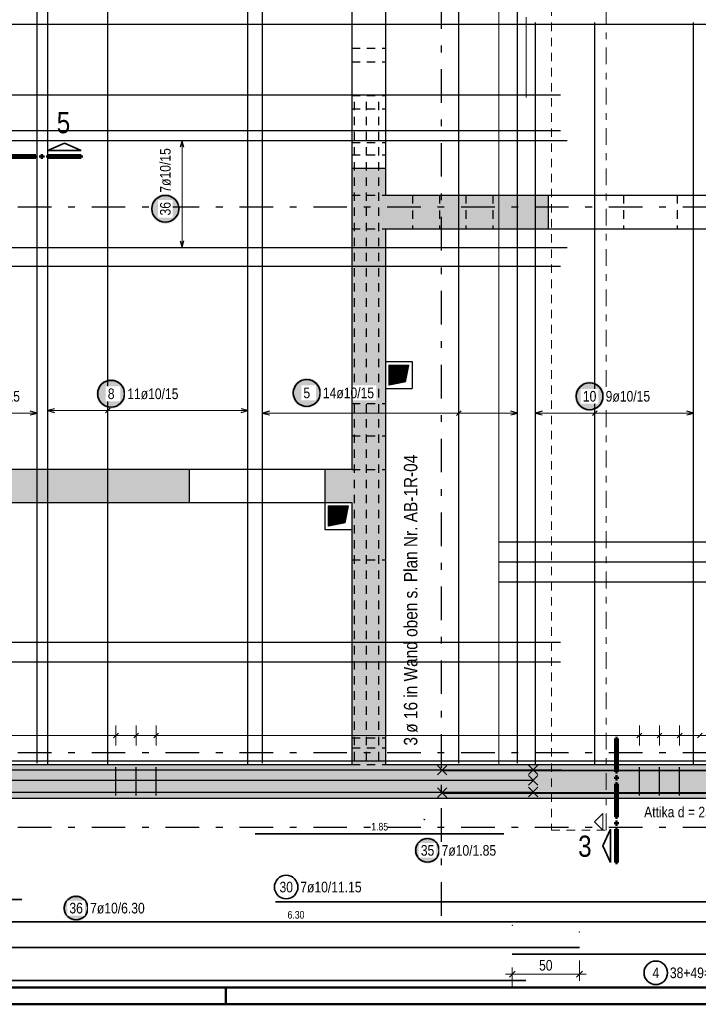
# Model space of a CAD drawing. Header units: millimetres. Extents: x -50 to 89, y -23 to 66.
# Tile 28 of 60: x 18 to 28, y 0 to 15. Entities that reach past the tile are written whole.
import ezdxf

# ---------------------------------------------------------------- set-up
doc = ezdxf.new("R2010")
doc.units = ezdxf.units.MM
for name, pattern in [('DASHDOT', [1, 0.5, -0.25, 0, -0.25]), ('DASHDOTX2', [2, 1, -0.5, 0, -0.5]), ('HIDDEN', [0.375, 0.25, -0.125])]:
    doc.linetypes.add(name, pattern=pattern)
for name, color, linetype, lineweight in [('Achsen', 7, 'Continuous', 20), ('Bewehrung obere', 7, 'Continuous', 20), ('Geschnittene Kanten', 7, 'Continuous', 20), ('Schraffuren', 7, 'Continuous', 20)]:
    doc.layers.add(name, color=color, linetype=linetype, lineweight=lineweight)
doc.styles.add('Arial Narrow', font='ARIALN.TTF')
doc.dimstyles.new('Arch_Strakon_dimstyle', dxfattribs={"dimtxt": 15.75, "dimasz": 1, "dimexe": 1.25, "dimexo": 0.0625, "dimgap": 1, "dimtad": 0, "dimdec": 3, "dimzin": 12, "dimdsep": 46, "dimtxsty": 'Arial Narrow', "dimblk": 'Arrowhead_Tick', "dimsah": 1, "dimcen": 0, "dimse1": 1, "dimse2": 1, "dimclrd": 6, "dimclrt": 2, "dimazin": 0, "dimtfac": 1, "dimtdec": 4, "dimtmove": 0, "dimatfit": 3, "dimldrblk": 'NONE', "dimfxl": 1, "dimtvp": 1, "dimtolj": 1, "dimtzin": 0, "dimlwd": 13, "dimarcsym": 2})
pattern_1 = [(45, (0, 0), (-0.0036769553, 0.0036769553), [])]

# ---------------------------------------------------------------- blocks, each defined once
blk = doc.blocks.new('Arrowhead_Tick')
at = {"color": 0, "linetype": 'Continuous', "lineweight": -2, "ltscale": 0.5}
for p, q in [((0, 20), (0, -10)), ((-1, 0), (0, 0)), ((10, 0), (0, 0))]:
    blk.add_line(p, q, dxfattribs=at)
at = {"color": 2, "linetype": 'Continuous', "lineweight": 35, "ltscale": 0.5}
blk.add_line((4.4, 4.4), (-4.4, -4.4), dxfattribs=at)
blk = doc.blocks.new('*D13')
at = {"layer": 'Bewehrung obere', "color": 6, "linetype": 'Continuous', "lineweight": 13}
blk.add_line((25.277, 0.45), (26.256, 0.45), dxfattribs=at)
at = {"layer": 'Defpoints', "color": 0}
for p in [(25.267, 1.176), (26.266, 1.076), (26.266, 0.45)]:
    blk.add_point(p, dxfattribs=at)
at = {"layer": 'Bewehrung obere', "color": 6, "lineweight": 13, "xscale": 0.01, "yscale": 0.01, "zscale": 0.01}
blk.add_blockref('Arrowhead_Tick', (26.266, 0.45), dxfattribs=at)
at = {"layer": 'Bewehrung obere', "color": 6, "lineweight": 13, "xscale": 0.01, "yscale": 0.01, "zscale": 0.01, "rotation": 180}
blk.add_blockref('Arrowhead_Tick', (25.267, 0.45), dxfattribs=at)
at = {"layer": 'Bewehrung obere', "color": 2, "lineweight": -2, "insert": (25.766, 0.58), "char_height": 0.1575, "attachment_point": 5, "style": 'Arial Narrow'}
blk.add_mtext('\\A1;50', dxfattribs=at)
blk = doc.blocks.new('_None')

msp = doc.modelspace()

# ---------------------------------------------------------------- hatches: boundary and pattern name
at = {"lineweight": 13}
h = msp.add_hatch(dxfattribs=at)
h.set_pattern_fill('Mau', color=6, scale=0.01, angle=45, style=0, pattern_type=2)
h.set_pattern_definition(pattern_1)
h.paths.add_polyline_path([(23.42703, 9.214956), (23.67703, 9.264956), (23.72703, 9.514956), (23.42703, 9.514956)])
h = msp.add_hatch(dxfattribs=at)
h.set_pattern_fill('Mau', color=6, scale=0.01, angle=45, style=0, pattern_type=2)
h.set_pattern_definition(pattern_1)
h.paths.add_polyline_path([(22.52703, 7.117223), (22.77703, 7.167223), (22.82703, 7.417223), (22.52703, 7.417223)])
at = {"layer": 'Bewehrung obere', "lineweight": 25, "true_color": 0xffffff}
for points in [[(20.32, 11.840008), (20.319866, 11.847686), (20.319464, 11.855355), (20.318795, 11.863004), (20.317859, 11.870626), (20.316658, 11.878211), (20.315192, 11.885749), (20.313465, 11.893231), (20.311478, 11.900648), (20.309232, 11.907992), (20.306732, 11.915253), (20.30398, 11.922422), (20.30098, 11.92949), (20.297735, 11.93645), (20.294248, 11.943292), (20.290526, 11.950008), (20.286571, 11.95659), (20.282388, 11.963031), (20.277984, 11.969321), (20.273362, 11.975454), (20.26853, 11.981421), (20.263492, 11.987217), (20.258255, 11.992833), (20.252825, 11.998263), (20.247209, 12.0035), (20.241413, 12.008538), (20.235446, 12.01337), (20.229313, 12.017992), (20.223022, 12.022396), (20.216582, 12.026579), (20.21, 12.030534), (20.203284, 12.034257), (20.196442, 12.037743), (20.189482, 12.040988), (20.182413, 12.043989), (20.175244, 12.04674), (20.167984, 12.049241), (20.16064, 12.051486), (20.153223, 12.053473), (20.145741, 12.055201), (20.138203, 12.056666), (20.130618, 12.057867), (20.122996, 12.058803), (20.115346, 12.059472), (20.107678, 12.059874), (20.1, 12.060008), (20.092322, 12.059874), (20.084654, 12.059472), (20.077004, 12.058803), (20.069382, 12.057867), (20.061797, 12.056666), (20.054259, 12.055201), (20.046777, 12.053473), (20.03936, 12.051486), (20.032016, 12.049241), (20.024756, 12.04674), (20.017587, 12.043989), (20.010518, 12.040988), (20.003558, 12.037743), (19.996716, 12.034257), (19.99, 12.030534), (19.983418, 12.026579), (19.976978, 12.022396), (19.970687, 12.017992), (19.964554, 12.01337), (19.958587, 12.008538), (19.952791, 12.0035), (19.947175, 11.998263), (19.941745, 11.992833), (19.936508, 11.987217), (19.93147, 11.981421), (19.926638, 11.975454), (19.922016, 11.969321), (19.917612, 11.963031), (19.913429, 11.95659), (19.909474, 11.950008), (19.905752, 11.943292), (19.902265, 11.93645), (19.89902, 11.92949), (19.89602, 11.922422), (19.893268, 11.915253), (19.890768, 11.907992), (19.888522, 11.900648), (19.886535, 11.893231), (19.884808, 11.885749), (19.883342, 11.878211), (19.882141, 11.870626), (19.881205, 11.863004), (19.880536, 11.855355), (19.880134, 11.847686), (19.88, 11.840008), (19.880134, 11.83233), (19.880536, 11.824662), (19.881205, 11.817012), (19.882141, 11.80939), (19.883342, 11.801806), (19.884808, 11.794268), (19.886535, 11.786785), (19.888522, 11.779368), (19.890768, 11.772024), (19.893268, 11.764764), (19.89602, 11.757595), (19.89902, 11.750526), (19.902265, 11.743566), (19.905752, 11.736724), (19.909474, 11.730008), (19.913429, 11.723426), (19.917612, 11.716986), (19.922016, 11.710695), (19.926638, 11.704563), (19.93147, 11.698595), (19.936508, 11.692799), (19.941745, 11.687183), (19.947175, 11.681753), (19.952791, 11.676516), (19.958587, 11.671478), (19.964554, 11.666646), (19.970687, 11.662024), (19.976978, 11.65762), (19.983418, 11.653438), (19.99, 11.649483), (19.996716, 11.64576), (20.003558, 11.642273), (20.010518, 11.639028), (20.017587, 11.636028), (20.024756, 11.633276), (20.032016, 11.630776), (20.03936, 11.628531), (20.046777, 11.626543), (20.054259, 11.624816), (20.061797, 11.62335), (20.069382, 11.622149), (20.077004, 11.621213), (20.084654, 11.620544), (20.092322, 11.620142), (20.1, 11.620008), (20.107678, 11.620142), (20.115346, 11.620544), (20.122996, 11.621213), (20.130618, 11.622149), (20.138203, 11.62335), (20.145741, 11.624816), (20.153223, 11.626543), (20.16064, 11.628531), (20.167984, 11.630776), (20.175244, 11.633276), (20.182413, 11.636028), (20.189482, 11.639028), (20.196442, 11.642273), (20.203284, 11.64576), (20.21, 11.649483), (20.216582, 11.653438), (20.223022, 11.65762), (20.229313, 11.662024), (20.235446, 11.666646), (20.241413, 11.671478), (20.247209, 11.676516), (20.252825, 11.681753), (20.258255, 11.687183), (20.263492, 11.692799), (20.26853, 11.698595), (20.273362, 11.704563), (20.277984, 11.710695), (20.282388, 11.716986), (20.286571, 11.723426), (20.290526, 11.730008), (20.294248, 11.736724), (20.297735, 11.743566), (20.30098, 11.750526), (20.30398, 11.757595), (20.306732, 11.764764), (20.309232, 11.772024), (20.311478, 11.779368), (20.313465, 11.786785), (20.315192, 11.794268), (20.316658, 11.801806), (20.317859, 11.80939), (20.318795, 11.817012), (20.319464, 11.824662)], [(19.513148, 9.086956), (19.513014, 9.094634), (19.512612, 9.102303), (19.511943, 9.109953), (19.511007, 9.117574), (19.509806, 9.125159), (19.508341, 9.132697), (19.506613, 9.140179), (19.504626, 9.147597), (19.502381, 9.15494), (19.49988, 9.162201), (19.497129, 9.16937), (19.494128, 9.176438), (19.490883, 9.183398), (19.487397, 9.19024), (19.483674, 9.196956), (19.479719, 9.203539), (19.475536, 9.209979), (19.471132, 9.216269), (19.46651, 9.222402), (19.461678, 9.22837), (19.45664, 9.234165), (19.451403, 9.239781), (19.445973, 9.245211), (19.440357, 9.250448), (19.434561, 9.255486), (19.428594, 9.260319), (19.422461, 9.26494), (19.416171, 9.269345), (19.40973, 9.273527), (19.403148, 9.277482), (19.396432, 9.281205), (19.38959, 9.284691), (19.38263, 9.287936), (19.375562, 9.290937), (19.368393, 9.293689), (19.361132, 9.296189), (19.353788, 9.298434), (19.346371, 9.300421), (19.338889, 9.302149), (19.331351, 9.303614), (19.323766, 9.304815), (19.316144, 9.305751), (19.308495, 9.30642), (19.300826, 9.306822), (19.293148, 9.306956), (19.28547, 9.306822), (19.277802, 9.30642), (19.270152, 9.305751), (19.26253, 9.304815), (19.254946, 9.303614), (19.247408, 9.302149), (19.239925, 9.300421), (19.232508, 9.298434), (19.225164, 9.296189), (19.217904, 9.293689), (19.210735, 9.290937), (19.203666, 9.287936), (19.196706, 9.284691), (19.189864, 9.281205), (19.183148, 9.277482), (19.176566, 9.273527), (19.170126, 9.269345), (19.163835, 9.26494), (19.157703, 9.260319), (19.151735, 9.255486), (19.145939, 9.250448), (19.140323, 9.245211), (19.134893, 9.239781), (19.129656, 9.234165), (19.124618, 9.22837), (19.119786, 9.222402), (19.115164, 9.216269), (19.11076, 9.209979), (19.106578, 9.203539), (19.102623, 9.196956), (19.0989, 9.19024), (19.095413, 9.183398), (19.092168, 9.176438), (19.089168, 9.16937), (19.086416, 9.162201), (19.083916, 9.15494), (19.081671, 9.147597), (19.079683, 9.140179), (19.077956, 9.132697), (19.07649, 9.125159), (19.075289, 9.117574), (19.074353, 9.109953), (19.073684, 9.102303), (19.073282, 9.094634), (19.073148, 9.086956), (19.073282, 9.079278), (19.073684, 9.07161), (19.074353, 9.06396), (19.075289, 9.056338), (19.07649, 9.048754), (19.077956, 9.041216), (19.079683, 9.033734), (19.081671, 9.026316), (19.083916, 9.018973), (19.086416, 9.011712), (19.089168, 9.004543), (19.092168, 8.997474), (19.095413, 8.990515), (19.0989, 8.983673), (19.102623, 8.976956), (19.106578, 8.970374), (19.11076, 8.963934), (19.115164, 8.957644), (19.119786, 8.951511), (19.124618, 8.945543), (19.129656, 8.939748), (19.134893, 8.934132), (19.140323, 8.928702), (19.145939, 8.923465), (19.151735, 8.918427), (19.157703, 8.913594), (19.163835, 8.908973), (19.170126, 8.904568), (19.176566, 8.900386), (19.183148, 8.896431), (19.189864, 8.892708), (19.196706, 8.889222), (19.203666, 8.885976), (19.210735, 8.882976), (19.217904, 8.880224), (19.225164, 8.877724), (19.232508, 8.875479), (19.239925, 8.873491), (19.247408, 8.871764), (19.254946, 8.870299), (19.26253, 8.869097), (19.270152, 8.868162), (19.277802, 8.867492), (19.28547, 8.86709), (19.293148, 8.866956), (19.300826, 8.86709), (19.308495, 8.867492), (19.316144, 8.868162), (19.323766, 8.869097), (19.331351, 8.870299), (19.338889, 8.871764), (19.346371, 8.873491), (19.353788, 8.875479), (19.361132, 8.877724), (19.368393, 8.880224), (19.375562, 8.882976), (19.38263, 8.885976), (19.38959, 8.889222), (19.396432, 8.892708), (19.403148, 8.896431), (19.40973, 8.900386), (19.416171, 8.904568), (19.422461, 8.908973), (19.428594, 8.913594), (19.434561, 8.918427), (19.440357, 8.923465), (19.445973, 8.928702), (19.451403, 8.934132), (19.45664, 8.939748), (19.461678, 8.945543), (19.46651, 8.951511), (19.471132, 8.957644), (19.475536, 8.963934), (19.479719, 8.970374), (19.483674, 8.976956), (19.487397, 8.983673), (19.490883, 8.990515), (19.494128, 8.997474), (19.497129, 9.004543), (19.49988, 9.011712), (19.502381, 9.018973), (19.504626, 9.026316), (19.506613, 9.033734), (19.508341, 9.041216), (19.509806, 9.048754), (19.511007, 9.056338), (19.511943, 9.06396), (19.512612, 9.07161)], [(22.425991, 9.09995), (22.425857, 9.107628), (22.425455, 9.115296), (22.424786, 9.122946), (22.42385, 9.130568), (22.422649, 9.138153), (22.421184, 9.145691), (22.419456, 9.153173), (22.417469, 9.16059), (22.415224, 9.167934), (22.412724, 9.175194), (22.409972, 9.182363), (22.406971, 9.189432), (22.403726, 9.196392), (22.40024, 9.203234), (22.396517, 9.20995), (22.392562, 9.216532), (22.388379, 9.222972), (22.383975, 9.229263), (22.379354, 9.235396), (22.374521, 9.241363), (22.369483, 9.247159), (22.364246, 9.252775), (22.358816, 9.258205), (22.3532, 9.263442), (22.347404, 9.26848), (22.341437, 9.273312), (22.335304, 9.277934), (22.329014, 9.282338), (22.322573, 9.286521), (22.315991, 9.290476), (22.309275, 9.294198), (22.302433, 9.297685), (22.295473, 9.30093), (22.288405, 9.30393), (22.281236, 9.306682), (22.273975, 9.309182), (22.266631, 9.311428), (22.259214, 9.313415), (22.251732, 9.315142), (22.244194, 9.316608), (22.236609, 9.317809), (22.228987, 9.318745), (22.221338, 9.319414), (22.213669, 9.319816), (22.205991, 9.31995), (22.198313, 9.319816), (22.190645, 9.319414), (22.182995, 9.318745), (22.175373, 9.317809), (22.167789, 9.316608), (22.160251, 9.315142), (22.152768, 9.313415), (22.145351, 9.311428), (22.138007, 9.309182), (22.130747, 9.306682), (22.123578, 9.30393), (22.116509, 9.30093), (22.10955, 9.297685), (22.102707, 9.294198), (22.095991, 9.290476), (22.089409, 9.286521), (22.082969, 9.282338), (22.076678, 9.277934), (22.070546, 9.273312), (22.064578, 9.26848), (22.058782, 9.263442), (22.053166, 9.258205), (22.047736, 9.252775), (22.042499, 9.247159), (22.037461, 9.241363), (22.032629, 9.235396), (22.028007, 9.229263), (22.023603, 9.222972), (22.019421, 9.216532), (22.015466, 9.20995), (22.011743, 9.203234), (22.008257, 9.196392), (22.005011, 9.189432), (22.002011, 9.182363), (21.999259, 9.175194), (21.996759, 9.167934), (21.994514, 9.16059), (21.992526, 9.153173), (21.990799, 9.145691), (21.989334, 9.138153), (21.988132, 9.130568), (21.987196, 9.122946), (21.986527, 9.115296), (21.986125, 9.107628), (21.985991, 9.09995), (21.986125, 9.092272), (21.986527, 9.084604), (21.987196, 9.076954), (21.988132, 9.069332), (21.989334, 9.061747), (21.990799, 9.054209), (21.992526, 9.046727), (21.994514, 9.03931), (21.996759, 9.031966), (21.999259, 9.024706), (22.002011, 9.017537), (22.005011, 9.010468), (22.008257, 9.003508), (22.011743, 8.996666), (22.015466, 8.98995), (22.019421, 8.983368), (22.023603, 8.976928), (22.028007, 8.970637), (22.032629, 8.964504), (22.037461, 8.958537), (22.042499, 8.952741), (22.047736, 8.947125), (22.053166, 8.941695), (22.058782, 8.936458), (22.064578, 8.93142), (22.070546, 8.926588), (22.076678, 8.921966), (22.082969, 8.917562), (22.089409, 8.913379), (22.095991, 8.909424), (22.102707, 8.905702), (22.10955, 8.902215), (22.116509, 8.89897), (22.123578, 8.89597), (22.130747, 8.893218), (22.138007, 8.890718), (22.145351, 8.888472), (22.152768, 8.886485), (22.160251, 8.884758), (22.167789, 8.883292), (22.175373, 8.882091), (22.182995, 8.881155), (22.190645, 8.880486), (22.198313, 8.880084), (22.205991, 8.87995), (22.213669, 8.880084), (22.221338, 8.880486), (22.228987, 8.881155), (22.236609, 8.882091), (22.244194, 8.883292), (22.251732, 8.884758), (22.259214, 8.886485), (22.266631, 8.888472), (22.273975, 8.890718), (22.281236, 8.893218), (22.288405, 8.89597), (22.295473, 8.89897), (22.302433, 8.902215), (22.309275, 8.905702), (22.315991, 8.909424), (22.322573, 8.913379), (22.329014, 8.917562), (22.335304, 8.921966), (22.341437, 8.926588), (22.347404, 8.93142), (22.3532, 8.936458), (22.358816, 8.941695), (22.364246, 8.947125), (22.369483, 8.952741), (22.374521, 8.958537), (22.379354, 8.964504), (22.383975, 8.970637), (22.388379, 8.976928), (22.392562, 8.983368), (22.396517, 8.98995), (22.40024, 8.996666), (22.403726, 9.003508), (22.406971, 9.010468), (22.409972, 9.017537), (22.412724, 9.024706), (22.415224, 9.031966), (22.417469, 9.03931), (22.419456, 9.046727), (22.421184, 9.054209), (22.422649, 9.061747), (22.42385, 9.069332), (22.424786, 9.076954), (22.425455, 9.084604)], [(26.637232, 9.05), (26.637098, 9.057678), (26.636697, 9.065346), (26.636027, 9.072996), (26.635091, 9.080618), (26.63389, 9.088203), (26.632425, 9.095741), (26.630697, 9.103223), (26.62871, 9.11064), (26.626465, 9.117984), (26.623965, 9.125244), (26.621213, 9.132413), (26.618212, 9.139482), (26.614967, 9.146442), (26.611481, 9.153284), (26.607758, 9.16), (26.603803, 9.166582), (26.599621, 9.173022), (26.595216, 9.179313), (26.590595, 9.185446), (26.585762, 9.191413), (26.580724, 9.197209), (26.575487, 9.202825), (26.570057, 9.208255), (26.564441, 9.213492), (26.558646, 9.21853), (26.552678, 9.223362), (26.546545, 9.227984), (26.540255, 9.232388), (26.533815, 9.236571), (26.527232, 9.240526), (26.520516, 9.244248), (26.513674, 9.247735), (26.506714, 9.25098), (26.499646, 9.25398), (26.492477, 9.256732), (26.485216, 9.259232), (26.477873, 9.261478), (26.470455, 9.263465), (26.462973, 9.265192), (26.455435, 9.266658), (26.44785, 9.267859), (26.440229, 9.268795), (26.432579, 9.269464), (26.42491, 9.269866), (26.417232, 9.27), (26.409555, 9.269866), (26.401886, 9.269464), (26.394236, 9.268795), (26.386614, 9.267859), (26.37903, 9.266658), (26.371492, 9.265192), (26.36401, 9.263465), (26.356592, 9.261478), (26.349249, 9.259232), (26.341988, 9.256732), (26.334819, 9.25398), (26.32775, 9.25098), (26.320791, 9.247735), (26.313949, 9.244248), (26.307232, 9.240526), (26.30065, 9.236571), (26.29421, 9.232388), (26.28792, 9.227984), (26.281787, 9.223362), (26.275819, 9.21853), (26.270024, 9.213492), (26.264408, 9.208255), (26.258978, 9.202825), (26.253741, 9.197209), (26.248703, 9.191413), (26.24387, 9.185446), (26.239249, 9.179313), (26.234844, 9.173022), (26.230662, 9.166582), (26.226707, 9.16), (26.222984, 9.153284), (26.219498, 9.146442), (26.216252, 9.139482), (26.213252, 9.132413), (26.2105, 9.125244), (26.208, 9.117984), (26.205755, 9.11064), (26.203767, 9.103223), (26.20204, 9.095741), (26.200575, 9.088203), (26.199373, 9.080618), (26.198438, 9.072996), (26.197768, 9.065346), (26.197366, 9.057678), (26.197232, 9.05), (26.197366, 9.042322), (26.197768, 9.034654), (26.198438, 9.027004), (26.199373, 9.019382), (26.200575, 9.011797), (26.20204, 9.004259), (26.203767, 8.996777), (26.205755, 8.98936), (26.208, 8.982016), (26.2105, 8.974756), (26.213252, 8.967587), (26.216252, 8.960518), (26.219498, 8.953558), (26.222984, 8.946716), (26.226707, 8.94), (26.230662, 8.933418), (26.234844, 8.926978), (26.239249, 8.920687), (26.24387, 8.914554), (26.248703, 8.908587), (26.253741, 8.902791), (26.258978, 8.897175), (26.264408, 8.891745), (26.270024, 8.886508), (26.275819, 8.88147), (26.281787, 8.876638), (26.28792, 8.872016), (26.29421, 8.867612), (26.30065, 8.863429), (26.307232, 8.859474), (26.313949, 8.855752), (26.320791, 8.852265), (26.32775, 8.84902), (26.334819, 8.84602), (26.341988, 8.843268), (26.349249, 8.840768), (26.356592, 8.838522), (26.36401, 8.836535), (26.371492, 8.834808), (26.37903, 8.833342), (26.386614, 8.832141), (26.394236, 8.831205), (26.401886, 8.830536), (26.409555, 8.830134), (26.417232, 8.83), (26.42491, 8.830134), (26.432579, 8.830536), (26.440229, 8.831205), (26.44785, 8.832141), (26.455435, 8.833342), (26.462973, 8.834808), (26.470455, 8.836535), (26.477873, 8.838522), (26.485216, 8.840768), (26.492477, 8.843268), (26.499646, 8.84602), (26.506714, 8.84902), (26.513674, 8.852265), (26.520516, 8.855752), (26.527232, 8.859474), (26.533815, 8.863429), (26.540255, 8.867612), (26.546545, 8.872016), (26.552678, 8.876638), (26.558646, 8.88147), (26.564441, 8.886508), (26.570057, 8.891745), (26.575487, 8.897175), (26.580724, 8.902791), (26.585762, 8.908587), (26.590595, 8.914554), (26.595216, 8.920687), (26.599621, 8.926978), (26.603803, 8.933418), (26.607758, 8.94), (26.611481, 8.946716), (26.614967, 8.953558), (26.618212, 8.960518), (26.621213, 8.967587), (26.623965, 8.974756), (26.626465, 8.982016), (26.62871, 8.98936), (26.630697, 8.996777), (26.632425, 9.004259), (26.63389, 9.011797), (26.635091, 9.019382), (26.636027, 9.027004), (26.636697, 9.034654)]]:
    msp.add_hatch(color=7, dxfattribs=at).paths.add_polyline_path(points)
at = {"layer": 'Geschnittene Kanten', "lineweight": 25, "true_color": 0xffffff}
for points in [[(24.19884, 2.291079), (24.198721, 2.297884), (24.198365, 2.304681), (24.197772, 2.311462), (24.196942, 2.318217), (24.195877, 2.32494), (24.194579, 2.331621), (24.193048, 2.338253), (24.191286, 2.344828), (24.189296, 2.351337), (24.18708, 2.357773), (24.184641, 2.364127), (24.181981, 2.370392), (24.179105, 2.376561), (24.176015, 2.382626), (24.172715, 2.388579), (24.169209, 2.394413), (24.165502, 2.400121), (24.161598, 2.405697), (24.157502, 2.411133), (24.153219, 2.416422), (24.148753, 2.421559), (24.144111, 2.426537), (24.139298, 2.43135), (24.13432, 2.435992), (24.129184, 2.440457), (24.123894, 2.444741), (24.118458, 2.448837), (24.112883, 2.452741), (24.107174, 2.456448), (24.10134, 2.459954), (24.095387, 2.463253), (24.089322, 2.466343), (24.083154, 2.46922), (24.076888, 2.471879), (24.070534, 2.474319), (24.064098, 2.476535), (24.057589, 2.478525), (24.051015, 2.480286), (24.044383, 2.481817), (24.037701, 2.483116), (24.030979, 2.484181), (24.024223, 2.48501), (24.017442, 2.485604), (24.010645, 2.48596), (24.00384, 2.486079), (23.997035, 2.48596), (23.990237, 2.485604), (23.983457, 2.48501), (23.976701, 2.484181), (23.969979, 2.483116), (23.963297, 2.481817), (23.956665, 2.480286), (23.950091, 2.478525), (23.943582, 2.476535), (23.937146, 2.474319), (23.930792, 2.471879), (23.924526, 2.46922), (23.918358, 2.466343), (23.912293, 2.463253), (23.90634, 2.459954), (23.900506, 2.456448), (23.894797, 2.452741), (23.889222, 2.448837), (23.883786, 2.444741), (23.878496, 2.440457), (23.87336, 2.435992), (23.868382, 2.43135), (23.863569, 2.426537), (23.858927, 2.421559), (23.854461, 2.416422), (23.850178, 2.411133), (23.846082, 2.405697), (23.842178, 2.400121), (23.838471, 2.394413), (23.834965, 2.388579), (23.831665, 2.382626), (23.828575, 2.376561), (23.825699, 2.370392), (23.823039, 2.364127), (23.8206, 2.357773), (23.818384, 2.351337), (23.816394, 2.344828), (23.814632, 2.338253), (23.813101, 2.331621), (23.811802, 2.32494), (23.810738, 2.318217), (23.809908, 2.311462), (23.809315, 2.304681), (23.808959, 2.297884), (23.80884, 2.291079), (23.808959, 2.284273), (23.809315, 2.277476), (23.809908, 2.270696), (23.810738, 2.26394), (23.811802, 2.257217), (23.813101, 2.250536), (23.814632, 2.243904), (23.816394, 2.237329), (23.818384, 2.23082), (23.8206, 2.224385), (23.823039, 2.21803), (23.825699, 2.211765), (23.828575, 2.205596), (23.831665, 2.199532), (23.834965, 2.193579), (23.838471, 2.187744), (23.842178, 2.182036), (23.846082, 2.176461), (23.850178, 2.171025), (23.854461, 2.165735), (23.858927, 2.160598), (23.863569, 2.15562), (23.868382, 2.150807), (23.87336, 2.146165), (23.878496, 2.1417), (23.883786, 2.137417), (23.889222, 2.13332), (23.894797, 2.129416), (23.900506, 2.125709), (23.90634, 2.122204), (23.912293, 2.118904), (23.918358, 2.115814), (23.924526, 2.112937), (23.930792, 2.110278), (23.937146, 2.107839), (23.943582, 2.105623), (23.950091, 2.103633), (23.956665, 2.101871), (23.963297, 2.10034), (23.969979, 2.099041), (23.976701, 2.097976), (23.983457, 2.097147), (23.990237, 2.096554), (23.997035, 2.096197), (24.00384, 2.096079), (24.010645, 2.096197), (24.017442, 2.096554), (24.024223, 2.097147), (24.030979, 2.097976), (24.037701, 2.099041), (24.044383, 2.10034), (24.051015, 2.101871), (24.057589, 2.103633), (24.064098, 2.105623), (24.070534, 2.107839), (24.076888, 2.110278), (24.083154, 2.112937), (24.089322, 2.115814), (24.095387, 2.118904), (24.10134, 2.122204), (24.107174, 2.125709), (24.112883, 2.129416), (24.118458, 2.13332), (24.123894, 2.137417), (24.129184, 2.1417), (24.13432, 2.146165), (24.139298, 2.150807), (24.144111, 2.15562), (24.148753, 2.160598), (24.153219, 2.165735), (24.157502, 2.171025), (24.161598, 2.176461), (24.165502, 2.182036), (24.169209, 2.187744), (24.172715, 2.193579), (24.176015, 2.199532), (24.179105, 2.205596), (24.181981, 2.211765), (24.184641, 2.21803), (24.18708, 2.224385), (24.189296, 2.23082), (24.191286, 2.237329), (24.193048, 2.243904), (24.194579, 2.250536), (24.195877, 2.257217), (24.196942, 2.26394), (24.197772, 2.270696), (24.198365, 2.277476)], [(18.965742, 1.431517), (18.965623, 1.438322), (18.965267, 1.445119), (18.964674, 1.4519), (18.963844, 1.458655), (18.96278, 1.465378), (18.961481, 1.472059), (18.95995, 1.478691), (18.958188, 1.485266), (18.956198, 1.491775), (18.953982, 1.49821), (18.951543, 1.504565), (18.948884, 1.51083), (18.946007, 1.516999), (18.942917, 1.523064), (18.939617, 1.529017), (18.936112, 1.534851), (18.932405, 1.540559), (18.928501, 1.546135), (18.924404, 1.551571), (18.920121, 1.55686), (18.915655, 1.561997), (18.911013, 1.566975), (18.906201, 1.571788), (18.901223, 1.57643), (18.896086, 1.580895), (18.890796, 1.585179), (18.88536, 1.589275), (18.879785, 1.593179), (18.874076, 1.596886), (18.868242, 1.600392), (18.862289, 1.603691), (18.856225, 1.606781), (18.850056, 1.609658), (18.84379, 1.612317), (18.837436, 1.614757), (18.831001, 1.616973), (18.824491, 1.618963), (18.817917, 1.620724), (18.811285, 1.622255), (18.804604, 1.623554), (18.797881, 1.624619), (18.791125, 1.625448), (18.784345, 1.626042), (18.777548, 1.626398), (18.770742, 1.626517), (18.763937, 1.626398), (18.75714, 1.626042), (18.750359, 1.625448), (18.743603, 1.624619), (18.736881, 1.623554), (18.730199, 1.622255), (18.723567, 1.620724), (18.716993, 1.618963), (18.710484, 1.616973), (18.704048, 1.614757), (18.697694, 1.612317), (18.691429, 1.609658), (18.68526, 1.606781), (18.679195, 1.603691), (18.673242, 1.600392), (18.667408, 1.596886), (18.6617, 1.593179), (18.656124, 1.589275), (18.650688, 1.585179), (18.645399, 1.580895), (18.640262, 1.57643), (18.635284, 1.571788), (18.630471, 1.566975), (18.625829, 1.561997), (18.621364, 1.55686), (18.61708, 1.551571), (18.612984, 1.546135), (18.60908, 1.540559), (18.605373, 1.534851), (18.601867, 1.529017), (18.598567, 1.523064), (18.595477, 1.516999), (18.592601, 1.51083), (18.589941, 1.504565), (18.587502, 1.49821), (18.585286, 1.491775), (18.583296, 1.485266), (18.581535, 1.478691), (18.580003, 1.472059), (18.578705, 1.465378), (18.57764, 1.458655), (18.57681, 1.4519), (18.576217, 1.445119), (18.575861, 1.438322), (18.575742, 1.431517), (18.575861, 1.424711), (18.576217, 1.417914), (18.57681, 1.411134), (18.57764, 1.404378), (18.578705, 1.397655), (18.580003, 1.390974), (18.581535, 1.384342), (18.583296, 1.377767), (18.585286, 1.371258), (18.587502, 1.364823), (18.589941, 1.358468), (18.592601, 1.352203), (18.595477, 1.346034), (18.598567, 1.33997), (18.601867, 1.334017), (18.605373, 1.328182), (18.60908, 1.322474), (18.612984, 1.316898), (18.61708, 1.311463), (18.621364, 1.306173), (18.625829, 1.301036), (18.630471, 1.296058), (18.635284, 1.291245), (18.640262, 1.286603), (18.645399, 1.282138), (18.650688, 1.277854), (18.656124, 1.273758), (18.6617, 1.269854), (18.667408, 1.266147), (18.673242, 1.262642), (18.679195, 1.259342), (18.68526, 1.256252), (18.691429, 1.253375), (18.697694, 1.250716), (18.704048, 1.248277), (18.710484, 1.246061), (18.716993, 1.244071), (18.723567, 1.242309), (18.730199, 1.240778), (18.736881, 1.239479), (18.743603, 1.238414), (18.750359, 1.237585), (18.75714, 1.236992), (18.763937, 1.236635), (18.770742, 1.236517), (18.777548, 1.236635), (18.784345, 1.236992), (18.791125, 1.237585), (18.797881, 1.238414), (18.804604, 1.239479), (18.811285, 1.240778), (18.817917, 1.242309), (18.824491, 1.244071), (18.831001, 1.246061), (18.837436, 1.248277), (18.84379, 1.250716), (18.850056, 1.253375), (18.856225, 1.256252), (18.862289, 1.259342), (18.868242, 1.262642), (18.874076, 1.266147), (18.879785, 1.269854), (18.88536, 1.273758), (18.890796, 1.277854), (18.896086, 1.282138), (18.901223, 1.286603), (18.906201, 1.291245), (18.911013, 1.296058), (18.915655, 1.301036), (18.920121, 1.306173), (18.924404, 1.311463), (18.928501, 1.316898), (18.932405, 1.322474), (18.936112, 1.328182), (18.939617, 1.334017), (18.942917, 1.33997), (18.946007, 1.346034), (18.948884, 1.352203), (18.951543, 1.358468), (18.953982, 1.364823), (18.956198, 1.371258), (18.958188, 1.377767), (18.95995, 1.384342), (18.961481, 1.390974), (18.96278, 1.397655), (18.963844, 1.404378), (18.964674, 1.411134), (18.965267, 1.417914)]]:
    msp.add_hatch(color=7, dxfattribs=at).paths.add_polyline_path(points)
at = {"layer": 'Schraffuren', "lineweight": 13, "true_color": 0xd7ffd7}
for points in [[(23.37703, 12.442529), (23.37703, 3.567223), (22.87703, 3.567223), (22.87703, 12.442529)], [(25.80195, 12.042529), (25.80195, 11.542529), (23.37703, 11.542529), (23.37703, 12.042529)], [(20.45703, 7.467223), (16.807032, 7.467223), (16.807032, 7.967223), (20.45703, 7.967223)], [(22.87703, 7.467223), (22.47703, 7.467223), (22.47703, 7.967223), (22.87703, 7.967223)], [(42.856962, 3.067223), (5.466215, 3.067223), (5.466215, 3.567223), (42.856962, 3.567223)]]:
    msp.add_hatch(color=254, dxfattribs=at).paths.add_polyline_path(points)

# ---------------------------------------------------------------- linework, layer by layer
at = {"color": 9, "linetype": 'HIDDEN', "lineweight": 0, "ltscale": 0.5}
for p, q in [((25.850854, 22.936161), (25.850854, 2.590883)), ((25.850854, 2.590883), (26.664263, 2.590883))]:
    msp.add_line(p, q, dxfattribs=at)
at = {"color": 9, "linetype": 'DASHDOT', "lineweight": 0, "ltscale": 0.5}
msp.add_line((26.664263, 2.590883), (26.664263, 22.936161), dxfattribs=at)
at = {"color": 9, "linetype": 'Continuous', "lineweight": 0}
for p, q in [((25.066633, 22.121704), (25.066633, 3.567223)), ((25.475476, 14.694796), (25.475476, 13.494796)), ((26.614263, 2.840883), (26.489263, 2.715883)), ((26.614263, 2.590883), (26.614263, 2.840883)), ((26.489263, 2.715883), (26.614263, 2.590883))]:
    msp.add_line(p, q, dxfattribs=at)
at = {"color": 3, "linetype": 'Continuous', "lineweight": 25}
for p, q in [((22.87703, 15.462529), (22.87703, 12.442529)), ((23.37703, 15.462529), (23.37703, 12.442529)), ((25.80195, 12.042529), (28.82195, 12.042529)), ((25.80195, 11.542529), (28.82195, 11.542529)), ((23.37703, 9.564956), (23.77703, 9.564956)), ((23.77703, 9.564956), (23.77703, 9.164956)), ((20.45703, 7.967223), (22.47703, 7.967223)), ((20.45703, 7.467223), (22.47703, 7.467223)), ((22.47703, 7.467223), (22.47703, 7.067223)), ((22.47703, 7.067223), (22.87703, 7.067223))]:
    msp.add_line(p, q, dxfattribs=at)
at = {"color": 3, "linetype": 'HIDDEN', "lineweight": 25, "ltscale": 0.5}
for p, q in [((22.87703, 14.228637), (23.37703, 14.228637)), ((22.87703, 14.028636), (23.37703, 14.028636)), ((22.87703, 13.528636), (23.37703, 13.528636)), ((22.917901, 3.633269), (22.917901, 13.445836)), ((23.097901, 3.633269), (23.097901, 13.445836)), ((23.277901, 3.633269), (23.277901, 13.445836)), ((22.87703, 13.328632), (23.37703, 13.328632)), ((22.87703, 12.828632), (23.37703, 12.828632)), ((22.87703, 12.642529), (23.37703, 12.642529)), ((22.87703, 12.042529), (23.37703, 12.042529)), ((23.782044, 12.042194), (24.182044, 12.042194)), ((23.782044, 12.042194), (23.782044, 11.542529)), ((24.182044, 12.042194), (24.182044, 11.542529)), ((24.574745, 12.042529), (24.574745, 11.542529)), ((24.974745, 12.042529), (24.974745, 11.542529)), ((26.920748, 12.042529), (26.920748, 11.542529)), ((27.720748, 12.042529), (27.720748, 11.542529)), ((22.87703, 11.542293), (23.37703, 11.542293)), ((22.87703, 8.462283), (23.37703, 8.462283)), ((22.87703, 7.967223), (22.87703, 7.962283)), ((22.87703, 7.962283), (23.37703, 7.962283)), ((22.87703, 6.616126), (23.37703, 6.616126)), ((22.87703, 3.967223), (23.376735, 3.967223)), ((23.376735, 3.967223), (23.376735, 3.567223)), ((22.87703, 3.816126), (23.37703, 3.816126)), ((22.87703, 3.567223), (23.376735, 3.567223)), ((23.376735, 3.567223), (23.37703, 3.567223))]:
    msp.add_line(p, q, dxfattribs=at)
at = {"color": 2, "linetype": 'Continuous', "lineweight": 35}
for p, q in [((18.349694, 12.706845), (18.597197, 12.819344)), ((18.597197, 12.819344), (18.844689, 12.706845)), ((18.844689, 12.706845), (18.349694, 12.706845)), ((26.728589, 2.606913), (26.61609, 2.35941)), ((26.728589, 2.111918), (26.728589, 2.606913)), ((26.61609, 2.35941), (26.728589, 2.111918))]:
    msp.add_line(p, q, dxfattribs=at)
at = {"color": 1, "linetype": 'Continuous', "lineweight": 70}
for p, q in [((17.674693, 12.631844), (18.169688, 12.631844)), ((18.169688, 12.631844), (18.169688, 12.60184)), ((18.244689, 12.60184), (18.244689, 12.631844)), ((18.244689, 12.631844), (18.274695, 12.631844)), ((18.274695, 12.631844), (18.274695, 12.60184)), ((18.349694, 12.60184), (18.349694, 12.631844)), ((18.349694, 12.631844), (18.844689, 12.631844)), ((18.844689, 12.631844), (18.844689, 12.60184)), ((18.169688, 12.60184), (17.674693, 12.60184)), ((18.274695, 12.60184), (18.244689, 12.60184)), ((18.844689, 12.60184), (18.349694, 12.60184)), ((26.833595, 3.956914), (26.80359, 3.956914)), ((26.80359, 3.956914), (26.80359, 3.461919)), ((26.833595, 3.461919), (26.833595, 3.956914)), ((26.80359, 3.461919), (26.833595, 3.461919)), ((26.833595, 3.386918), (26.80359, 3.386918)), ((26.80359, 3.386918), (26.80359, 3.356913)), ((26.833595, 3.356913), (26.833595, 3.386918)), ((26.80359, 3.356913), (26.833595, 3.356913)), ((26.833595, 3.281915), (26.80359, 3.281915)), ((26.80359, 3.281915), (26.80359, 2.786919)), ((26.833595, 2.786919), (26.833595, 3.281915)), ((26.80359, 2.786919), (26.833595, 2.786919)), ((26.833595, 2.711919), (26.80359, 2.711919)), ((26.80359, 2.711919), (26.80359, 2.681912)), ((26.80359, 2.681912), (26.833595, 2.681912)), ((26.833595, 2.681912), (26.833595, 2.711919)), ((26.833595, 2.606913), (26.80359, 2.606913)), ((26.80359, 2.606913), (26.80359, 2.111918)), ((26.833595, 2.111918), (26.833595, 2.606913)), ((26.80359, 2.111918), (26.833595, 2.111918))]:
    msp.add_line(p, q, dxfattribs=at)
at = {"color": 6, "linetype": 'Continuous', "lineweight": 13}
for p, q in [((23.42703, 9.214956), (23.42703, 9.514956)), ((23.42703, 9.514956), (23.72703, 9.514956)), ((23.67703, 9.264956), (23.72703, 9.514956)), ((23.42703, 9.214956), (23.67703, 9.264956)), ((22.52703, 7.117223), (22.52703, 7.417223)), ((22.52703, 7.417223), (22.82703, 7.417223)), ((22.77703, 7.167223), (22.82703, 7.417223)), ((22.52703, 7.117223), (22.77703, 7.167223))]:
    msp.add_line(p, q, dxfattribs=at)
at = {"color": 3, "linetype": 'Continuous', "lineweight": 25, "ltscale": 0.5}
for p, q in [((25.505845, 3.420073), (25.647266, 3.561494)), ((25.505845, 3.561494), (25.647266, 3.420073)), ((5.576556, 3.490784), (25.576556, 3.490784)), ((25.505845, 3.263037), (25.647266, 3.404458)), ((25.505845, 3.404458), (25.647266, 3.263037)), ((5.576556, 3.333747), (25.576556, 3.333747)), ((25.505845, 3.088552), (25.647266, 3.229973)), ((25.505845, 3.229973), (25.647266, 3.088552)), ((5.576556, 3.159262), (25.576556, 3.159262))]:
    msp.add_line(p, q, dxfattribs=at)
at = {"color": 2, "linetype": 'Continuous', "lineweight": 35, "ltscale": 0.5}
msp.add_line((5.466215, 0.35568), (25.466215, 0.35568), dxfattribs=at)
at = {"color": 4, "linetype": 'Continuous', "lineweight": 50}
for p, q in [((1, 0.25), (87.25, 0.25)), ((0, 0), (87.5, 0))]:
    msp.add_line(p, q, dxfattribs=at)
at = {"color": 4, "linetype": 'Continuous', "lineweight": 50, "ltscale": 0.2}
msp.add_line((21, 0), (21, 0.25), dxfattribs=at)
at = {"color": 9, "linetype": 'Continuous', "lineweight": 0}
msp.add_circle((23.950296, 2.755297), 0.00222, dxfattribs=at)
at = {"layer": 'Achsen', "color": 3, "linetype": 'DASHDOTX2', "lineweight": 25, "ltscale": 0.5}
for p, q in [((24.207008, 39.218719), (24.207008, 1.25994)), ((3.604582, 11.867023), (49.572129, 11.867023)), ((3.604582, 3.747023), (49.572129, 3.747023)), ((3.604582, 2.637023), (49.572129, 2.637023))]:
    msp.add_line(p, q, dxfattribs=at)
at = {"layer": 'Achsen', "color": 9, "linetype": 'Continuous', "lineweight": 0}
msp.add_circle((23.961634, 2.749282), 0.00222, dxfattribs=at)
at = {"layer": 'Bewehrung obere', "color": 3, "linetype": 'Continuous', "lineweight": 25, "ltscale": 0.5}
for p, q in [((18.189535, 3.587223), (18.189535, 22.141704)), ((21.549536, 3.587223), (21.549536, 22.061704)), ((24.469488, 3.587223), (24.469488, 22.061704)), ((25.345473, 3.587223), (25.345473, 22.061704)), ((18.349536, 3.567223), (18.349536, 17.826558)), ((19.243536, 3.567223), (19.243536, 17.826558)), ((21.329534, 3.567223), (21.329534, 17.826558)), ((25.985694, 14.584795), (5.985694, 14.584795)), ((44.066633, 14.584789), (25.066633, 14.584789)), ((25.61195, 3.567223), (25.61195, 14.614796)), ((26.494522, 3.567223), (26.494522, 14.614796)), ((27.965474, 3.567223), (27.965474, 14.614796)), ((25.985743, 13.529401), (5.985743, 13.529401)), ((25.985768, 13.001704), (5.985768, 13.001704)), ((13.48536, 12.858632), (26.08536, 12.858632)), ((20.35, 12.858632), (20.323205, 12.758632)), ((20.376795, 12.758632), (20.35, 12.858632)), ((20.323205, 11.361705), (20.35, 11.261705)), ((20.35, 11.261705), (20.376795, 11.361705)), ((13.48536, 11.261705), (26.08536, 11.261705)), ((25.985864, 10.981699), (5.985864, 10.981699)), ((18.189535, 8.8), (18.089535, 8.826795)), ((18.089535, 8.773205), (18.189535, 8.8)), ((18.449536, 8.863751), (18.349536, 8.836956)), ((18.349536, 8.836956), (18.449536, 8.810161)), ((19.278891, 8.872312), (19.20818, 8.801601)), ((21.329534, 8.836956), (21.229534, 8.863751)), ((21.229534, 8.810161), (21.329534, 8.836956)), ((21.649536, 8.826795), (21.549536, 8.8)), ((21.549536, 8.8), (21.649536, 8.773205)), ((24.504843, 8.835355), (24.434133, 8.764645)), ((25.345473, 8.8), (25.245473, 8.826795)), ((25.245473, 8.773205), (25.345473, 8.8)), ((25.71195, 8.826795), (25.61195, 8.8)), ((25.61195, 8.8), (25.71195, 8.773205)), ((26.529877, 8.835355), (26.459166, 8.764645)), ((27.965474, 8.8), (27.865474, 8.826795)), ((27.865474, 8.773205), (27.965474, 8.8)), ((44.066633, 6.877851), (25.066633, 6.877851)), ((44.066633, 6.58143), (25.066633, 6.58143)), ((44.066633, 6.28501), (25.066633, 6.28501)), ((25.986129, 5.384698), (5.986129, 5.384698)), ((25.986143, 5.090119), (5.986143, 5.090119)), ((19.400709, 4.035355), (19.329999, 3.964645)), ((19.700473, 4.035355), (19.629762, 3.964645)), ((20.000237, 4.035355), (19.929526, 3.964645)), ((27.19457, 4.035355), (27.12386, 3.964645)), ((27.494334, 4.035355), (27.423624, 3.964645)), ((27.794098, 4.035355), (27.723388, 3.964645)), ((28.093862, 4.035355), (28.023151, 3.964645)), ((25.986213, 3.617223), (5.986213, 3.617223)), ((19.365354, 3.107223), (19.365354, 3.527223)), ((19.665118, 3.107223), (19.665118, 3.527223)), ((19.964882, 3.107223), (19.964882, 3.527223)), ((24.292847, 3.41316), (24.151426, 3.554581)), ((24.292847, 3.554581), (24.151426, 3.41316)), ((44.066633, 3.617223), (25.066633, 3.617223)), ((27.159215, 3.107223), (27.159215, 3.527223)), ((27.458979, 3.107223), (27.458979, 3.527223)), ((27.758743, 3.107223), (27.758743, 3.527223)), ((24.222136, 3.483871), (44.222136, 3.483871)), ((24.233474, 3.477856), (44.233474, 3.477856)), ((24.292847, 3.08022), (24.151426, 3.221641)), ((24.292847, 3.221641), (24.151426, 3.08022)), ((24.222136, 3.150931), (44.222136, 3.150931)), ((24.233474, 3.144916), (44.233474, 3.144916))]:
    msp.add_line(p, q, dxfattribs=at)
at = {"layer": 'Bewehrung obere', "color": 5, "linetype": 'Continuous', "lineweight": 18, "ltscale": 0.5}
for p, q in [((20.5, 12.858632), (20.2, 12.858632)), ((20.35, 12.858632), (20.35, 11.261705)), ((20.2, 11.261705), (20.5, 11.261705)), ((18.189535, 8.65), (18.189535, 8.95)), ((18.349536, 8.986956), (18.349536, 8.686956)), ((19.243536, 8.986956), (19.243536, 8.686956)), ((21.329534, 8.686956), (21.329534, 8.986956)), ((21.549536, 8.95), (21.549536, 8.65)), ((24.469488, 8.95), (24.469488, 8.65)), ((25.345473, 8.65), (25.345473, 8.95)), ((25.61195, 8.95), (25.61195, 8.65)), ((26.494522, 8.95), (26.494522, 8.65)), ((27.965474, 8.65), (27.965474, 8.95)), ((16.467032, 8.8), (18.189535, 8.8)), ((18.349536, 8.836956), (21.329534, 8.836956)), ((21.549536, 8.8), (25.345473, 8.8)), ((25.61195, 8.8), (27.965474, 8.8)), ((19.365354, 4.15), (19.365354, 3.85)), ((19.665118, 4.15), (19.665118, 3.85)), ((19.964882, 4.15), (19.964882, 3.85)), ((27.159215, 4.15), (27.159215, 3.85)), ((27.458979, 4.15), (27.458979, 3.85)), ((27.758743, 4.15), (27.758743, 3.85)), ((5.576215, 4), (42.746937, 4))]:
    msp.add_line(p, q, dxfattribs=at)
at = {"layer": 'Bewehrung obere', "color": 9, "linetype": 'Continuous', "lineweight": 0, "ltscale": 0.5}
for p, q in [((6.000929, 3.487686), (26.000929, 3.487686)), ((6.000929, 3.154746), (26.000929, 3.154746))]:
    msp.add_line(p, q, dxfattribs=at)
at = {"layer": 'Bewehrung obere', "color": 2, "linetype": 'Continuous', "lineweight": 35, "ltscale": 0.5}
for p, q in [((5.965413, 1.559329), (17.965413, 1.559329)), ((21.739536, 1.525525), (44.039536, 1.525525)), ((6.265855, 0.846414), (26.265855, 0.846414)), ((25.266633, 0.747656), (44.266633, 0.747656))]:
    msp.add_line(p, q, dxfattribs=at)
for centre, radius in [((20.1, 11.840008), 0.2), ((19.293148, 9.086956), 0.2), ((22.205991, 9.09995), 0.2), ((26.417232, 9.05), 0.2), ((21.899662, 1.744898), 0.175), ((27.403647, 0.468685), 0.175)]:
    msp.add_circle(centre, radius, dxfattribs=at)
at = {"layer": 'Bewehrung obere', "color": 9, "linetype": 'Continuous', "lineweight": 0}
for centre in [(25.266633, 1.176492), (26.265855, 1.075529)]:
    msp.add_circle(centre, 0.00222, dxfattribs=at)
at = {"layer": 'Geschnittene Kanten', "color": 3, "linetype": 'Continuous', "lineweight": 25}
for p, q in [((22.87703, 12.442529), (23.37703, 12.442529)), ((23.37703, 12.442529), (23.37703, 12.042529)), ((23.37703, 12.042529), (25.80195, 12.042529)), ((25.80195, 12.042529), (25.80195, 11.542529)), ((23.37703, 11.542529), (25.80195, 11.542529)), ((16.807032, 7.967223), (20.45703, 7.967223)), ((20.45703, 7.967223), (20.45703, 7.467223)), ((22.47703, 7.967223), (22.87703, 7.967223)), ((22.47703, 7.967223), (22.47703, 7.467223)), ((16.807032, 7.467223), (20.45703, 7.467223)), ((22.47703, 7.467223), (22.87703, 7.467223)), ((22.87703, 7.467223), (22.87703, 3.567223)), ((16.80703, 3.567223), (22.87703, 3.567223)), ((23.37703, 3.567223), (34.476839, 3.567223)), ((5.466215, 3.067223), (42.856962, 3.067223))]:
    msp.add_line(p, q, dxfattribs=at)
at = {"layer": 'Geschnittene Kanten', "color": 2, "linetype": 'Continuous', "lineweight": 35, "ltscale": 0.5}
for p, q in [((21.440384, 2.537786), (25.140384, 2.537786)), ((15.744364, 1.226195), (28.344364, 1.226195))]:
    msp.add_line(p, q, dxfattribs=at)
for centre in [(24.00384, 2.291079), (18.770742, 1.431517)]:
    msp.add_circle(centre, 0.175, dxfattribs=at)

# ---------------------------------------------------------------- texts
at = {"color": 1, "lineweight": 70, "style": 'Arial Narrow'}
for s, p in [('5', (18.483109, 12.964642)), ('3', (26.247325, 2.195921))]:
    msp.add_text(s, height=0.315, dxfattribs=at).set_placement(p)
at = {"color": 2, "lineweight": 35, "style": 'Arial Narrow'}
msp.add_text('3 ø 16 in Wand oben s. Plan Nr. AB-1R-04', height=0.2, rotation=90, dxfattribs=at).set_placement((23.85334, 3.850524))
msp.add_text('Attika d = 25 cm OK. 11.15 m', height=0.1575, dxfattribs=at).set_placement((27.230191, 2.782857))
at = {"layer": 'Bewehrung obere', "color": 2, "lineweight": 35, "insert": (17.273395, 9.12875), "char_height": 0.1575, "attachment_point": 1, "line_spacing_factor": 0.9, "style": 'Arial Narrow', "bg_fill": 3, "box_fill_scale": 1.2, "bg_fill_color": 256, "bg_fill_true_color": 13158600, "bg_fill_transparency": 0}
msp.add_mtext('7ø10/15', dxfattribs=at)
at = {"layer": 'Bewehrung obere', "color": 2, "lineweight": 35, "char_height": 0.1575, "attachment_point": 1, "line_spacing_factor": 0.9, "style": 'Arial Narrow'}
for s, insert in [('30', (21.800437, 1.823648)), ('7ø10/11.15', (22.109662, 1.823648)), ('4', (27.354035, 0.547435)), ('38+49=87ø10/9.50', (27.613647, 0.547435))]:
    msp.add_mtext(s, dxfattribs=dict(at, insert=insert))
at = {"layer": 'Geschnittene Kanten', "color": 3, "lineweight": 25, "char_height": 0.1125, "attachment_point": 1, "line_spacing_factor": 0.9, "style": 'Arial Narrow'}
for s, insert in [('1.85', (23.166634, 2.700286)), ('6.30', (21.920614, 1.388695))]:
    msp.add_mtext(s, dxfattribs=dict(at, insert=insert))

# ---------------------------------------------------------------- dimensions: what is measured, and where the dimension line sits
at = {"layer": 'Bewehrung obere', "lineweight": -2}
dim = msp.add_linear_dim(base=(26.265855, 0.45), p1=(25.266633, 1.176492), p2=(26.265855, 1.075529), text='50', dimstyle='Arch_Strakon_dimstyle', override={"dimscale": 0.01, "dimtxt": 15.75, "dimasz": 1, "dimgap": 5, "dimtad": 1, "dimjust": 0, "dimtih": 0, "dimtoh": 0, "dimdec": 3, "dimdsep": 46, "dimtxsty": 'Arial Narrow', "dimclrd": 6, "dimclrt": 2, "dimtix": 1, "dimtofl": 255, "dimtmove": 0, "dimatfit": 2, "dimfxl": 0, "dimfxlon": 0, "dimtvp": 31.746032, "dimlwd": 13}, dxfattribs=at)
dim.commit()
dim.dimension.update_dxf_attribs({"geometry": '*D13', "text_midpoint": (25.766244, 0.45), "dimtype": 160})

# ---------------------------------------------------------------- next in the draw order: texts
at = {"layer": 'Bewehrung obere', "color": 2, "lineweight": 35, "char_height": 0.1575, "attachment_point": 1, "rotation": 90, "line_spacing_factor": 0.9, "style": 'Arial Narrow', "bg_fill": 3, "box_fill_scale": 1.2, "bg_fill_color": 256, "bg_fill_true_color": 13158600, "bg_fill_transparency": 0}
for s, insert in [('7ø10/15', (20.02125, 12.080008)), ('36', (20.02125, 11.740783))]:
    msp.add_mtext(s, dxfattribs=dict(at, insert=insert))
at = {"layer": 'Bewehrung obere', "color": 2, "lineweight": 35, "char_height": 0.1575, "attachment_point": 1, "line_spacing_factor": 0.9, "style": 'Arial Narrow', "bg_fill": 3, "box_fill_scale": 1.2, "bg_fill_color": 256, "bg_fill_true_color": 13158600, "bg_fill_transparency": 0}
for s, insert in [('8', (19.243536, 9.165706)), ('11ø10/15', (19.533148, 9.165706)), ('5', (22.156379, 9.1787)), ('14ø10/15', (22.445991, 9.1787)), ('10', (26.318007, 9.12875)), ('9ø10/15', (26.657232, 9.12875))]:
    msp.add_mtext(s, dxfattribs=dict(at, insert=insert))
at = {"layer": 'Geschnittene Kanten', "color": 2, "lineweight": 35, "char_height": 0.1575, "attachment_point": 1, "line_spacing_factor": 0.9, "style": 'Arial Narrow', "bg_fill": 3, "box_fill_scale": 1.2, "bg_fill_color": 256, "bg_fill_true_color": 13158600, "bg_fill_transparency": 0}
for s, insert in [('35', (23.904615, 2.369829)), ('7ø10/1.85', (24.21384, 2.369829)), ('36', (18.671517, 1.510267)), ('7ø10/6.30', (18.980742, 1.510267))]:
    msp.add_mtext(s, dxfattribs=dict(at, insert=insert))

# ---------------------------------------------------------------- next in the draw order: linework, layer by layer
at = {"color": 3, "linetype": 'Continuous', "lineweight": 25}
msp.add_line((23.37703, 9.164956), (23.77703, 9.164956), dxfattribs=at)
at = {"color": 3, "linetype": 'HIDDEN', "lineweight": 25, "ltscale": 0.5}
msp.add_line((22.87703, 8.942293), (23.37703, 8.942293), dxfattribs=at)
at = {"layer": 'Geschnittene Kanten', "color": 3, "linetype": 'Continuous', "lineweight": 25}
for p, q in [((22.87703, 12.442529), (22.87703, 7.967223)), ((23.37703, 11.542529), (23.37703, 3.567223))]:
    msp.add_line(p, q, dxfattribs=at)

doc.saveas('drawing.dxf')
